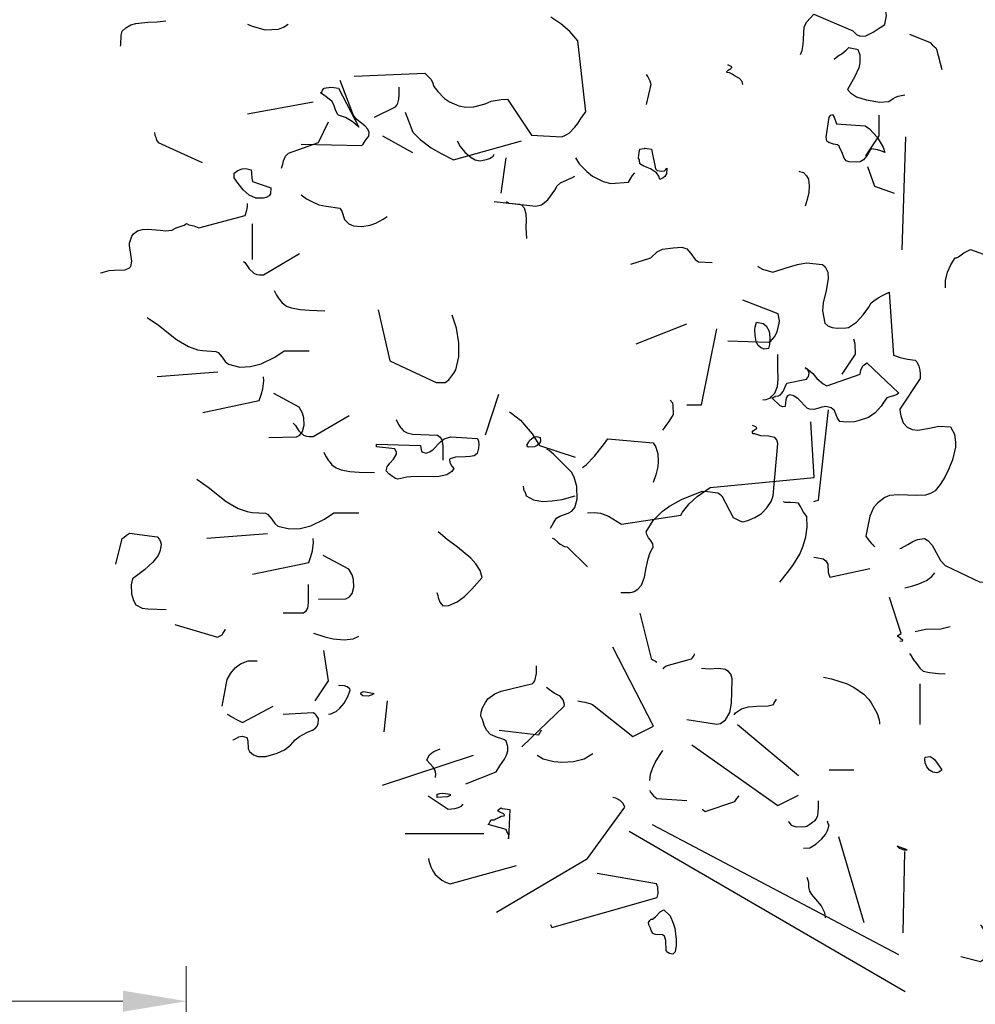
# Model space of a CAD drawing. Header units: metres. Extents: x 180716 to 180809, y 418548 to 418668.
# Tile 102 of 148: x 180736.3 to 180739.02, y 418657.85 to 418660.65. Entities that reach past the tile are written whole.
import ezdxf

# ---------------------------------------------------------------- set-up
doc = ezdxf.new("R2010")
doc.units = ezdxf.units.M
doc.layers.get('0').update_dxf_attribs({"color": 30, "lineweight": 0})
doc.layers.get('Defpoints').update_dxf_attribs({"lineweight": 0})
doc.layers.add('N-WE-GR-BOOM-SD', color=90, linetype='Continuous', lineweight=25)
doc.layers.add('N-WE-VH-M', color=7, linetype='Continuous', lineweight=18)
doc.styles.add('NLCS-ISO-M100-T18', font='NLCS-ISO.ttf', dxfattribs={"height": 0.18})
doc.dimstyles.new('NLCS-M100-T18-PIJL_L2_H1', dxfattribs={"dimscale": 0.1, "dimtxt": 2.5, "dimasz": 1.8, "dimexe": 2, "dimexo": 2, "dimgap": 0.7, "dimtad": 1, "dimzin": 0, "dimdsep": 46, "dimtxsty": 'NLCS-ISO-M100-T18', "dimcen": 0, "dimdle": 2, "dimclrd": 256, "dimclre": 256, "dimclrt": 1, "dimadec": 1, "dimazin": 0, "dimtfac": 1, "dimtdec": 3, "dimtofl": 0, "dimtmove": 0, "dimatfit": 3, "dimfxl": 2, "dimfxlon": 1, "dimtfillclr": 256, "dimtolj": 1, "dimtzin": 0, "dimlwd": -1, "dimlwe": -1, "dimarcsym": 0})

# ---------------------------------------------------------------- blocks, each defined once
blk = doc.blocks.new('SGR-BOOM_S02_G_ZIJ-D')
at = {"flags": 128}
for points in [[(-1.6218, 5.6821), (-1.4205, 5.691), (-1.4038, 5.6732), (-1.3994, 5.6654), (-1.3949, 5.6532), (-1.3838, 5.6387), (-1.3649, 5.6187), (-1.3505, 5.6087), (-1.3238, 5.5976), (-1.3038, 5.5942), (-1.2815, 5.5953), (-1.2493, 5.6031), (-1.2315, 5.6109), (-1.2037, 5.6154), (-1.1859, 5.6165), (-1.1169, 5.5142), (-1.0313, 5.5097), (-1.0202, 5.5142), (-1.0102, 5.5197), (-0.9935, 5.5375), (-0.9857, 5.5475), (-0.9746, 5.5642), (-0.9623, 5.5809), (-0.9857, 5.7822), (-1.0079, 5.8089), (-1.0335, 5.8311), (-1.0624, 5.85)], [(-0.3515, 5.7436), (-0.347, 5.7547), (-0.3437, 5.7725), (-0.3426, 5.787), (-0.3415, 5.8225), (-0.3337, 5.837), (-0.3137, 5.8581), (-0.2025, 5.8114), (-0.1925, 5.8003), (-0.1813, 5.7959), (-0.1658, 5.797), (-0.1446, 5.807), (-0.1246, 5.8203), (-0.1113, 5.8292), (-0.1068, 5.8548), (-0.1135, 5.8948), (-0.1291, 5.9471), (-0.1357, 5.9671), (-0.1402, 5.9882)], [(-2.2868, 5.7677), (-2.2857, 5.7711), (-2.2846, 5.7989), (-2.2824, 5.81), (-2.2713, 5.82), (-2.2579, 5.8278), (-2.2435, 5.8322), (-2.209, 5.8356), (-2.1823, 5.8367), (-2.1578, 5.84)], [(-1.9254, 5.83), (-1.9121, 5.8244), (-1.8754, 5.8144), (-1.8376, 5.8155), (-1.8231, 5.8211), (-1.8098, 5.83)], [(-0.0412, 5.8014), (0.0177, 5.7781), (0.0244, 5.7703), (0.0288, 5.7669), (0.0333, 5.7625), (0.0355, 5.7592), (0.0511, 5.7013)], [(0.0611, 5.0797), (0.0611, 5.1008), (0.0667, 5.1241), (0.0767, 5.1453), (0.0822, 5.1553), (0.0889, 5.1653), (0.0922, 5.1653), (0.0978, 5.1686), (0.1134, 5.1798), (0.1323, 5.1887), (0.1901, 5.1686)], [(-0.2558, 5.7302), (-0.2447, 5.7403), (-0.2325, 5.7469), (-0.2214, 5.7558), (-0.2136, 5.7636), (-0.2103, 5.7625), (-0.1913, 5.7592), (-0.188, 5.758), (-0.1825, 5.7425), (-0.1825, 5.7202), (-0.1858, 5.7058), (-0.198, 5.6791), (-0.218, 5.6446), (-0.2091, 5.6346), (-0.1925, 5.6235), (-0.1647, 5.6146), (-0.1257, 5.6079), (-0.1002, 5.6101), (-0.0879, 5.619), (-0.0813, 5.6224), (-0.0735, 5.6257), (-0.0546, 5.629)], [(-0.5161, 5.658), (-0.5172, 5.6669), (-0.525, 5.6757), (-0.5372, 5.6824), (-0.5461, 5.688), (-0.5539, 5.6913), (-0.5606, 5.6924), (-0.5617, 5.6947), (-0.5572, 5.6991), (-0.5494, 5.7036), (-0.5472, 5.7069), (-0.5472, 5.7091), (-0.5583, 5.7147)], [(-0.7908, 5.6869), (-0.7863, 5.6802), (-0.7808, 5.6691), (-0.7774, 5.658), (-0.7908, 5.6012)], [(-1.7728, 5.4889), (-1.6004, 5.4845), (-1.5959, 5.4889), (-1.5904, 5.4978), (-1.5848, 5.5056), (-1.5804, 5.5112), (-1.5792, 5.5223), (-1.5826, 5.5312), (-1.5915, 5.5412), (-1.6137, 5.5579), (-1.6237, 5.5701), (-1.6615, 5.6702)], [(-1.7086, 5.6476), (-1.7019, 5.6487), (-1.6941, 5.6498), (-1.6885, 5.651), (-1.6796, 5.6498), (-1.6663, 5.6476), (-1.6085, 5.5375), (-1.6185, 5.5453), (-1.6274, 5.5531), (-1.6463, 5.5642), (-1.6663, 5.5709), (-1.6696, 5.5742), (-1.6752, 5.5865), (-1.6796, 5.6009), (-1.6852, 5.6109), (-1.693, 5.6165), (-1.7019, 5.6231), (-1.7052, 5.6265), (-1.7175, 5.6343), (-1.7163, 5.6354), (-1.713, 5.6387), (-1.7119, 5.6421), (-1.7097, 5.6454), (-1.7086, 5.6465), (-1.7086, 5.6476), (-1.7086, 5.6476)], [(-1.564, 5.5653), (-1.5039, 5.5953), (-1.5006, 5.5998), (-1.4973, 5.6054), (-1.495, 5.6165), (-1.4939, 5.6287), (-1.4939, 5.651)], [(-1.9254, 5.5753), (-1.7386, 5.6087)], [(-1.4772, 5.5798), (-1.455, 5.5231), (-1.4339, 5.5019), (-1.4027, 5.4786), (-1.376, 5.463), (-1.3393, 5.4441), (-1.1458, 5.4986)], [(-1.8287, 5.4207), (-1.8253, 5.4319), (-1.8231, 5.4408), (-1.8175, 5.4541), (-1.8086, 5.463), (-1.723, 5.493), (-1.6952, 5.552)], [(-0.2784, 5.5086), (-0.2695, 5.5653), (-0.2651, 5.5709), (-0.2606, 5.5731), (-0.2562, 5.5653), (-0.2495, 5.5464), (-0.1672, 5.5409), (-0.155, 5.532), (-0.1338, 5.5086), (-0.116, 5.4797), (-0.1116, 5.4652), (-0.1227, 5.4697), (-0.1327, 5.473), (-0.1438, 5.4741), (-0.1494, 5.4752), (-0.1538, 5.4708), (-0.1605, 5.4597), (-0.1639, 5.4541), (-0.1727, 5.4441), (-0.1816, 5.4385), (-0.1928, 5.4374), (-0.2128, 5.4385), (-0.2217, 5.4408), (-0.2272, 5.4486), (-0.2317, 5.4619), (-0.2406, 5.4797), (-0.2417, 5.483), (-0.2461, 5.4864), (-0.2573, 5.4886), (-0.2706, 5.493), (-0.2762, 5.4975), (-0.2784, 5.5086), (-0.2784, 5.5086)], [(-0.1658, 5.4556), (-0.128, 5.5123), (-0.128, 5.5712)], [(-2.1901, 5.5219), (-2.189, 5.5142), (-2.1868, 5.5086), (-2.1856, 5.503), (-2.1812, 5.4964), (-2.1801, 5.493), (-2.0544, 5.4363)], [(-1.5414, 5.5123), (-1.4558, 5.4645)], [(-1.329, 5.4978), (-1.3201, 5.4822), (-1.3068, 5.4656), (-1.289, 5.4511), (-1.2779, 5.4444), (-1.2634, 5.4411), (-1.2545, 5.4433), (-1.2456, 5.4455), (-1.2367, 5.4478), (-1.2323, 5.4511), (-1.2267, 5.4544), (-1.2234, 5.46)], [(-0.0619, 5.1877), (-0.052, 5.5091)], [(-0.8133, 5.4497), (-0.8122, 5.4497), (-0.8111, 5.4652), (-0.8089, 5.4741), (-0.8033, 5.4752), (-0.7955, 5.4764), (-0.7944, 5.4775), (-0.7877, 5.4764), (-0.7755, 5.4741), (-0.7644, 5.4185), (-0.7599, 5.4141), (-0.7466, 5.4119), (-0.7388, 5.413), (-0.7344, 5.4163), (-0.7321, 5.4207), (-0.7332, 5.4041), (-0.7377, 5.3963), (-0.7421, 5.3929), (-0.7522, 5.3885), (-0.7544, 5.3974), (-0.761, 5.4074), (-0.7788, 5.4185), (-0.7977, 5.4263), (-0.8089, 5.433), (-0.81, 5.443), (-0.8111, 5.4463), (-0.8133, 5.4497), (-0.8133, 5.4497)], [(-1.2037, 5.3496), (-1.1892, 5.4497)], [(-0.9924, 5.4497), (-0.9812, 5.433), (-0.9601, 5.4107), (-0.9434, 5.3974), (-0.9134, 5.3829), (-0.8912, 5.3763), (-0.8411, 5.3807), (-0.8344, 5.3918), (-0.83, 5.3996), (-0.8233, 5.4074)], [(-1.9632, 5.3929), (-1.9632, 5.4063), (-1.9532, 5.4141), (-1.941, 5.4185), (-1.9299, 5.4196), (-1.9154, 5.4152), (-1.9143, 5.4074), (-1.9132, 5.3918), (-1.911, 5.3829), (-1.8587, 5.364), (-1.8598, 5.3473), (-1.8642, 5.3418), (-1.872, 5.3373), (-1.8765, 5.3362), (-1.8798, 5.3351), (-1.9021, 5.3351), (-1.921, 5.344), (-1.9376, 5.3585), (-1.9521, 5.3763), (-1.9632, 5.3929), (-1.9632, 5.3929)], [(-0.3559, 5.4122), (-0.3548, 5.4111), (-0.3459, 5.4088), (-0.3426, 5.4077), (-0.3348, 5.3988), (-0.3292, 5.3888), (-0.327, 5.3699), (-0.3281, 5.351), (-0.3326, 5.331), (-0.3381, 5.3121)], [(-0.1613, 5.4255), (-0.1413, 5.3688), (-0.0846, 5.3488)], [(-1.2234, 5.3254), (-1.1044, 5.3121), (-1.0888, 5.3165), (-1.071, 5.3299), (-1.051, 5.3577), (-1.0443, 5.3699), (-1.0343, 5.3788), (-1.0243, 5.3833), (-1.0176, 5.3866), (-1.0099, 5.3899), (-1.0021, 5.3933), (-0.9943, 5.3977)], [(-1.7728, 5.3443), (-1.7572, 5.3332), (-1.7405, 5.3243), (-1.7227, 5.3165), (-1.7016, 5.3121), (-1.6627, 5.3065), (-1.6571, 5.2976), (-1.6493, 5.2743), (-1.6371, 5.262), (-1.6237, 5.2565), (-1.6004, 5.2543), (-1.5759, 5.2587), (-1.5603, 5.2643), (-1.5392, 5.2754), (-1.5281, 5.2832)], [(-1.1881, 5.3251), (-1.1814, 5.3207), (-1.1514, 5.3184), (-1.1458, 5.3162), (-1.138, 5.3073), (-1.1336, 5.2906), (-1.1325, 5.2728), (-1.1336, 5.2528), (-1.1314, 5.2206)], [(-2.3436, 5.1227), (-2.3391, 5.1238), (-2.3191, 5.1294), (-2.3046, 5.1305), (-2.2735, 5.1316), (-2.2613, 5.1372), (-2.2579, 5.1405), (-2.2546, 5.1561), (-2.2613, 5.2006), (-2.2613, 5.2072), (-2.2546, 5.2272), (-2.2501, 5.2339), (-2.239, 5.2417), (-2.2246, 5.2461), (-2.209, 5.2473), (-2.1745, 5.2439), (-2.1578, 5.2417), (-2.1412, 5.2439), (-2.1289, 5.2506), (-2.1056, 5.2584), (-2.0989, 5.2628), (-2.0922, 5.2595), (-2.0778, 5.2562), (-2.0644, 5.2506), (-1.9321, 5.2862), (-1.9276, 5.3006), (-1.9254, 5.3118), (-1.9254, 5.3195)], [(-1.911, 5.1605), (-1.911, 5.2617)], [(-0.8341, 5.1475), (-0.7774, 5.1653), (-0.7596, 5.182), (-0.7441, 5.1898), (-0.714, 5.1942), (-0.6896, 5.1953), (-0.6751, 5.1909), (-0.664, 5.1775), (-0.6518, 5.1608), (-0.6417, 5.1542), (-0.6028, 5.152)], [(-1.9366, 5.155), (-1.9332, 5.1517), (-1.9299, 5.1483), (-1.9243, 5.1394), (-1.921, 5.1339), (-1.9077, 5.1217), (-1.8988, 5.1183), (-1.891, 5.1172), (-1.8799, 5.1172), (-1.7776, 5.1773)], [(-0.4727, 5.1419), (-0.4683, 5.1375), (-0.4594, 5.133), (-0.4304, 5.1241), (-0.3926, 5.1364), (-0.3604, 5.1464), (-0.3348, 5.1508), (-0.2892, 5.1464), (-0.2814, 5.1397), (-0.2736, 5.1241), (-0.2725, 5.1052), (-0.2781, 5.0719), (-0.287, 5.0374), (-0.2892, 5.0141), (-0.2825, 4.9796), (-0.2736, 4.9718), (-0.2614, 4.9673), (-0.247, 4.9651), (-0.2214, 4.9662), (-0.2147, 4.9673), (-0.1925, 4.9818), (-0.1736, 5.0029), (-0.1569, 5.0252), (-0.1502, 5.0374), (-0.1424, 5.043), (-0.1302, 5.0519), (-0.1202, 5.0574), (-0.099, 5.0674), (-0.0868, 4.8884), (-0.0679, 4.8817), (-0.0468, 4.8773), (-0.0256, 4.8739), (-0.0201, 4.8695), (-0.0145, 4.8572), (-0.0123, 4.8461), (-0.0112, 4.835), (-0.0112, 4.8217), (-0.069, 4.7349), (-0.0679, 4.7249), (-0.0657, 4.716), (-0.0635, 4.7071), (-0.059, 4.696), (-0.0479, 4.6838), (-0.0334, 4.6771), (-0.0179, 4.6749), (0.0155, 4.6804), (0.0422, 4.686), (0.0756, 4.6849), (0.0867, 4.6637), (0.09, 4.6404), (0.09, 4.627), (0.0811, 4.5903), (0.0711, 4.5648), (0.0589, 4.5414), (0.0455, 4.5203), (0.0322, 4.5025), (0.0188, 4.4947), (0.0044, 4.4903), (-0.0201, 4.4891), (-0.0468, 4.4903), (-0.0724, 4.4914), (-0.0979, 4.4891), (-0.1113, 4.4836), (-0.1313, 4.468), (-0.1424, 4.4558), (-0.148, 4.4458), (-0.1546, 4.4302), (-0.1658, 4.3735), (-0.1591, 4.3635), (-0.1558, 4.3601), (-0.1491, 4.3524), (-0.1458, 4.349), (-0.1413, 4.3435)], [(-1.8498, 5.0727), (-1.8432, 5.0594), (-1.8376, 5.0505), (-1.8343, 5.0471), (-1.8265, 5.0371), (-1.8143, 5.0282), (-1.7998, 5.0227), (-1.7753, 5.0182), (-1.7486, 5.016), (-1.7053, 5.0149)], [(-0.5583, 4.9295), (-0.4427, 4.9251), (-0.4382, 4.9262), (-0.426, 4.9407), (-0.4182, 4.9551), (-0.4127, 4.9796), (-0.4115, 4.9862), (-0.4149, 5.0063), (-0.5161, 5.0452)], [(-1.554, 5.0171), (-1.5206, 4.8725), (-1.3883, 4.8102), (-1.3627, 4.8102), (-1.3527, 4.818), (-1.3382, 4.8369), (-1.3327, 4.8469), (-1.3238, 4.8836), (-1.3238, 4.9236), (-1.3304, 4.9648), (-1.3427, 5.0026)], [(-2.2113, 4.996), (-2.179, 4.9737), (-2.1279, 4.9326), (-2.0934, 4.9126), (-2.0678, 4.9037), (-2.0534, 4.9015), (-2.0155, 4.8992), (-2.0089, 4.8959), (-1.9977, 4.8826), (-1.9889, 4.8703), (-1.98, 4.8625), (-1.9477, 4.8547), (-1.9166, 4.8559), (-1.8865, 4.8636), (-1.8476, 4.8826), (-1.8209, 4.9003), (-1.7498, 4.9003)], [(-0.8197, 4.9206), (-0.6751, 4.9774)], [(-0.6751, 4.7471), (-0.6329, 4.7471), (-0.5895, 4.9629)], [(-0.4808, 4.9448), (-0.4819, 4.9603), (-0.4808, 4.9681), (-0.4764, 4.9826), (-0.4574, 4.9781), (-0.4497, 4.9715), (-0.4408, 4.957), (-0.4385, 4.9392), (-0.4397, 4.9192), (-0.443, 4.907), (-0.4552, 4.9058), (-0.4652, 4.9103), (-0.473, 4.917), (-0.4775, 4.927), (-0.4808, 4.9448), (-0.4808, 4.9448)], [(-0.2325, 4.8339), (-0.1947, 4.8917), (-0.1958, 4.9195), (-0.198, 4.9284), (-0.2002, 4.934)], [(-0.4583, 4.7616), (-0.4494, 4.7627), (-0.4449, 4.7638), (-0.4371, 4.7672), (-0.4327, 4.7716), (-0.4249, 4.7805), (-0.4171, 4.7994), (-0.4149, 4.8205), (-0.416, 4.8517), (-0.416, 4.8906)], [(-0.4241, 4.7713), (-0.4141, 4.7724), (-0.4085, 4.7757), (-0.4007, 4.7846), (-0.3952, 4.798), (-0.3907, 4.8091), (-0.334, 4.8202), (-0.3284, 4.828), (-0.3273, 4.8369), (-0.3284, 4.8425), (-0.3329, 4.8491), (-0.3385, 4.8525), (-0.3284, 4.8469), (-0.3162, 4.8358), (-0.3051, 4.8224), (-0.2873, 4.8069), (-0.2762, 4.8013), (-0.1816, 4.8347), (-0.1794, 4.8458), (-0.1739, 4.858), (-0.1627, 4.8669), (-0.0715, 4.7802), (-0.0782, 4.7757), (-0.0871, 4.7724), (-0.0971, 4.7702), (-0.106, 4.7668), (-0.1105, 4.7602), (-0.1149, 4.7535), (-0.1216, 4.7435), (-0.1305, 4.7335), (-0.1394, 4.7246), (-0.1583, 4.7112), (-0.185, 4.7023), (-0.1983, 4.699), (-0.2206, 4.6979), (-0.2395, 4.7001), (-0.2461, 4.709), (-0.2517, 4.7235), (-0.255, 4.7312), (-0.2639, 4.739), (-0.2795, 4.7424), (-0.284, 4.7413), (-0.2906, 4.7401), (-0.2995, 4.7379), (-0.314, 4.7335), (-0.3262, 4.7346), (-0.3329, 4.7379), (-0.3585, 4.7646), (-0.3707, 4.7724), (-0.3818, 4.7757), (-0.3885, 4.7724), (-0.3918, 4.7679), (-0.3929, 4.7613), (-0.3941, 4.7535), (-0.3952, 4.7424), (-0.4018, 4.7413), (-0.4096, 4.7446), (-0.433, 4.7668), (-0.4285, 4.7679), (-0.4274, 4.7691), (-0.4241, 4.7702), (-0.4241, 4.7713), (-0.4241, 4.7713)], [(-2.1824, 4.8281), (-2.01, 4.8414)], [(-2.0522, 4.7257), (-1.8921, 4.7591), (-1.8865, 4.7758), (-1.8821, 4.7925), (-1.8788, 4.8158), (-1.8799, 4.8269)], [(-1.8643, 4.6546), (-1.7864, 4.6557), (-1.7764, 4.6612), (-1.7687, 4.6713), (-1.7642, 4.689), (-1.7653, 4.7102), (-1.7687, 4.7235), (-1.7787, 4.7402), (-1.851, 4.7791)], [(-1.2478, 4.6615), (-1.21, 4.7772)], [(-0.7429, 4.6749), (-0.7374, 4.6826), (-0.7341, 4.6882), (-0.7252, 4.6993), (-0.7129, 4.7193), (-0.714, 4.746), (-0.7151, 4.7516), (-0.7229, 4.7605)], [(-1.7953, 4.6945), (-1.792, 4.6912), (-1.7886, 4.6879), (-1.7831, 4.679), (-1.7797, 4.6734), (-1.7664, 4.6612), (-1.7575, 4.6578), (-1.7497, 4.6567), (-1.7386, 4.6567), (-1.6363, 4.7168)], [(-1.18, 4.7271), (-1.1733, 4.7227), (-1.1489, 4.7038), (-1.1155, 4.6649), (-1.0944, 4.6315), (-0.9932, 4.5981)], [(-0.3137, 4.4725), (-0.3081, 4.4736), (-0.3037, 4.4747), (-0.3003, 4.4758), (-0.2714, 4.7327)], [(-1.5025, 4.7049), (-1.4958, 4.6915), (-1.4903, 4.6826), (-1.4869, 4.6793), (-1.4803, 4.6726), (-1.4714, 4.6671), (-1.4558, 4.6637), (-1.3846, 4.6604), (-1.3768, 4.6548), (-1.3724, 4.6471), (-1.3691, 4.6315), (-1.3691, 4.5892)], [(-0.9579, 4.4399), (-0.9379, 4.441), (-0.9212, 4.4388), (-0.8978, 4.4299), (-0.8611, 4.4076), (-0.6921, 4.4332), (-0.6877, 4.4421), (-0.6687, 4.4655), (-0.6454, 4.4866), (-0.6087, 4.5122), (-0.3129, 4.54), (-0.3218, 4.699)], [(-0.8631, 4.2133), (-0.8364, 4.2133), (-0.8308, 4.2145), (-0.8252, 4.2156), (-0.8141, 4.2222), (-0.8041, 4.2345), (-0.7952, 4.2567), (-0.7908, 4.2834), (-0.7852, 4.309), (-0.7796, 4.3268), (-0.7708, 4.3423), (-0.7719, 4.3512), (-0.7785, 4.3624), (-0.7841, 4.369), (-0.7885, 4.3779), (-0.7908, 4.3857), (-0.7708, 4.418), (-0.7441, 4.4447), (-0.724, 4.4591), (-0.6907, 4.478), (-0.6317, 4.5014), (-0.6162, 4.5003), (-0.5873, 4.4969), (-0.5817, 4.4936), (-0.575, 4.488), (-0.5428, 4.4269), (-0.5372, 4.4235), (-0.5239, 4.4169), (-0.5161, 4.4146), (-0.5016, 4.418), (-0.4816, 4.4269), (-0.4627, 4.438), (-0.4471, 4.4536), (-0.4349, 4.4725), (-0.4293, 4.488), (-0.416, 4.6371), (-0.4193, 4.6471), (-0.4249, 4.6537), (-0.4427, 4.6582), (-0.4649, 4.6593), (-0.4816, 4.6649), (-0.4861, 4.6649), (-0.4894, 4.6693), (-0.4849, 4.6738), (-0.4772, 4.6793), (-0.476, 4.6815), (-0.4783, 4.6849), (-0.4883, 4.6882)], [(-1.5584, 4.6356), (-1.4328, 4.6312), (-1.4316, 4.6189), (-1.4294, 4.6134), (-1.4172, 4.61), (-1.4072, 4.6134), (-1.3983, 4.6189), (-1.376, 4.6423), (-1.366, 4.6501), (-1.3471, 4.6556), (-1.2704, 4.6512), (-1.2682, 4.6434), (-1.2671, 4.6356), (-1.2682, 4.6234), (-1.2715, 4.6089), (-1.2804, 4.6022), (-1.2915, 4.6), (-1.3049, 4.5989), (-1.3338, 4.5978), (-1.3482, 4.5933), (-1.3505, 4.5911), (-1.3493, 4.5833), (-1.3438, 4.5722), (-1.3382, 4.5655), (-1.3438, 4.5578), (-1.3582, 4.5478), (-1.3849, 4.5422), (-1.4272, 4.5433), (-1.4606, 4.5422), (-1.4717, 4.5411), (-1.4973, 4.5355), (-1.5039, 4.5377), (-1.5128, 4.5433), (-1.5228, 4.5511), (-1.5306, 4.5589), (-1.5284, 4.5711), (-1.5206, 4.5811), (-1.5095, 4.5922), (-1.5017, 4.6067), (-1.5017, 4.6111), (-1.5062, 4.6223), (-1.5584, 4.6278), (-1.5584, 4.6356), (-1.5584, 4.6356)], [(-1.1258, 4.6401), (-1.1225, 4.6456), (-1.1158, 4.6512), (-1.1114, 4.6545), (-1.1025, 4.6567), (-1.0925, 4.6545), (-1.0913, 4.6445), (-1.0936, 4.6378), (-1.1014, 4.6312), (-1.1091, 4.6278), (-1.1247, 4.6267), (-1.128, 4.6278), (-1.1303, 4.6323), (-1.1258, 4.6401), (-1.1258, 4.6401)], [(-0.9723, 4.5689), (-0.9612, 4.5767), (-0.9379, 4.6011), (-0.9123, 4.6334), (-0.9001, 4.6501), (-0.7711, 4.6389), (-0.7633, 4.6267), (-0.7577, 4.6078), (-0.7566, 4.5856), (-0.7577, 4.5711), (-0.7633, 4.5478), (-0.7711, 4.5266)], [(-1.7086, 4.6123), (-1.7063, 4.6078), (-1.7019, 4.5989), (-1.6963, 4.59), (-1.693, 4.5867), (-1.6852, 4.5767), (-1.673, 4.5678), (-1.6585, 4.5622), (-1.634, 4.5578), (-1.6074, 4.5555), (-1.564, 4.5544)], [(-1.0635, 4.3965), (-1.0591, 4.4032), (-1.0558, 4.4099), (-1.0502, 4.4187), (-1.0457, 4.4243), (-1.0368, 4.4299), (-1.0124, 4.4388), (-1.0024, 4.4443), (-0.9935, 4.4554), (-0.9868, 4.4788), (-0.9879, 4.5144), (-0.9957, 4.5411), (-1.0035, 4.5555), (-1.0368, 4.5889), (-1.0546, 4.6067), (-1.0669, 4.6167), (-1.0735, 4.6212)], [(-2.07, 4.5355), (-2.0377, 4.5133), (-1.9866, 4.4721), (-1.9521, 4.4521), (-1.9265, 4.4432), (-1.9121, 4.441), (-1.8743, 4.4388), (-1.8676, 4.4354), (-1.8565, 4.4221), (-1.8476, 4.4099), (-1.8387, 4.4021), (-1.8064, 4.3943), (-1.7753, 4.3954), (-1.7453, 4.4032), (-1.7063, 4.4221), (-1.6796, 4.4399), (-1.6085, 4.4399)], [(-1.1411, 4.5158), (-1.14, 4.508), (-1.1389, 4.5036), (-1.1366, 4.5003), (-1.1344, 4.4947), (-1.1322, 4.488), (-1.1111, 4.4769), (-1.0855, 4.4725), (-1.0588, 4.4736), (-1.0299, 4.478), (-0.9932, 4.488)], [(-0.4104, 4.2423), (-0.3882, 4.2701), (-0.3737, 4.2901), (-0.3537, 4.3223), (-0.3437, 4.3457), (-0.3359, 4.3713), (-0.3326, 4.3991), (-0.3337, 4.4291), (-0.3426, 4.4413), (-0.3493, 4.4536), (-0.3515, 4.458), (-0.3571, 4.4669), (-0.3659, 4.468), (-0.3793, 4.4691), (-0.3949, 4.4691), (-0.4004, 4.4713)], [(-2.3002, 4.2942), (-2.2824, 4.3665), (-2.2779, 4.3698), (-2.2702, 4.3765), (-2.2613, 4.382), (-2.1823, 4.372), (-2.1756, 4.3643), (-2.1734, 4.3576), (-2.1712, 4.3509), (-2.1745, 4.3331), (-2.1801, 4.3187), (-2.1945, 4.2998), (-2.219, 4.2775), (-2.2524, 4.2519), (-2.2568, 4.2353), (-2.2557, 4.2097), (-2.2501, 4.1908), (-2.2435, 4.1785), (-2.2257, 4.1685), (-2.209, 4.1663), (-2.1567, 4.1652)], [(-2.0411, 4.3676), (-1.8687, 4.3809)], [(-1.3869, 4.2133), (-1.3835, 4.2044), (-1.3824, 4.1989), (-1.378, 4.1855), (-1.3691, 4.1755), (-1.3524, 4.1766), (-1.329, 4.1867), (-1.3079, 4.2022), (-1.2868, 4.2222), (-1.2578, 4.2556), (-1.2634, 4.2756), (-1.2756, 4.2945), (-1.2901, 4.3112), (-1.3279, 4.3423), (-1.3568, 4.3635), (-1.3824, 4.3857)], [(-1.911, 4.2653), (-1.7508, 4.2986), (-1.7453, 4.3153), (-1.7408, 4.332), (-1.7375, 4.3554), (-1.7386, 4.3665)], [(-1.058, 4.3676), (-1.0524, 4.3654), (-1.0424, 4.3565), (-1.0357, 4.3509), (-1.0235, 4.3442), (-1.0157, 4.3431), (-0.9579, 4.2864)], [(-0.069, 4.3379), (-0.0646, 4.339), (-0.0457, 4.3501), (-0.0323, 4.3579), (-0.019, 4.3635), (0.001, 4.3668), (0.0111, 4.3613), (0.0233, 4.3479), (0.0344, 4.3268), (0.0466, 4.3045), (0.06, 4.2901), (0.1601, 4.2423), (0.3202, 4.2523)], [(-1.723, 4.1941), (-1.6452, 4.1952), (-1.6352, 4.2008), (-1.6274, 4.2108), (-1.6229, 4.2286), (-1.624, 4.2497), (-1.6274, 4.2631), (-1.6374, 4.2797), (-1.7097, 4.3187)], [(-0.3137, 4.3134), (-0.307, 4.3123), (-0.287, 4.309), (-0.2792, 4.3034), (-0.2736, 4.2934), (-0.2725, 4.2701), (-0.2681, 4.2567), (-0.1546, 4.2812)], [(-0.0546, 4.2267), (-0.0323, 4.2322), (-0.0145, 4.2378), (0.0066, 4.2478), (0.0222, 4.2589), (0.0311, 4.2689)], [(-1.8242, 4.1552), (-1.7664, 4.1552), (-1.7586, 4.1607), (-1.7542, 4.1685), (-1.7519, 4.1841), (-1.7519, 4.2364)], [(-0.069, 4.0743), (-0.0612, 4.0754), (-0.0601, 4.0766), (-0.0679, 4.0832), (-0.0724, 4.0866), (-0.0746, 4.0877), (-0.0746, 4.091), (-0.0646, 4.0966), (-0.0979, 4.1989)], [(-0.8086, 4.1544), (-0.7763, 4.0254), (-0.7719, 4.0221), (-0.7641, 4.0176), (-0.7607, 4.0154)], [(-2.1323, 4.1218), (-2.011, 4.0862), (-1.9977, 4.0929), (-1.9955, 4.0962), (-1.9921, 4.1018), (-1.9888, 4.1062), (-1.9888, 4.1085)], [(-1.7375, 4.0974), (-1.7052, 4.0873), (-1.6819, 4.0818), (-1.6507, 4.0784), (-1.6251, 4.0818), (-1.6085, 4.0885)], [(-0.0256, 4.1021), (0.0044, 4.1088), (0.0478, 4.1099), (0.0744, 4.1166)], [(-1.733, 3.905), (-1.6952, 3.9617), (-1.7086, 4.0484)], [(-0.9857, 3.905), (-0.9812, 3.9038), (-0.9657, 3.9016), (-0.9512, 3.8972), (-0.9434, 3.895), (-0.8289, 3.8038), (-0.7699, 3.8327), (-0.8856, 4.0573)], [(-0.7429, 3.9965), (-0.7418, 3.9965), (-0.7385, 4.0009), (-0.7341, 4.0043), (-0.6618, 4.0243), (-0.6595, 4.0265), (-0.6573, 4.0298), (-0.654, 4.0343), (-0.6529, 4.0376), (-0.6529, 4.0387)], [(-0.0412, 4.0399), (-0.0368, 4.0332), (-0.0301, 4.0221), (-0.0212, 4.0109), (-0.0123, 3.9976), (-0.0023, 3.9898), (0.0155, 3.9854), (0.0411, 3.9831), (0.06, 3.982)], [(-1.9977, 3.8894), (-1.9832, 3.9661), (-1.9732, 3.9839), (-1.961, 3.9984), (-1.9454, 4.0106), (-1.9232, 4.0184), (-1.8976, 4.0184)], [(-1.3038, 3.6692), (-1.2181, 3.7026), (-1.207, 3.7204), (-1.1937, 3.7393), (-1.1881, 3.7504), (-1.1848, 3.7626), (-1.1848, 3.7748), (-1.1892, 3.7904), (-1.1937, 3.7937), (-1.2048, 3.7982), (-1.2137, 3.8004), (-1.2337, 3.8093), (-1.2448, 3.8216), (-1.2515, 3.836), (-1.257, 3.8516), (-1.2615, 3.8616), (-1.2604, 3.8727), (-1.257, 3.8849), (-1.2481, 3.9005), (-1.2415, 3.9105), (-1.2215, 3.925), (-1.2037, 3.9328), (-1.1136, 3.9539), (-1.108, 3.9617), (-1.1025, 3.9828), (-1.1025, 4.005)], [(-0.6751, 3.8519), (-0.5895, 3.8386), (-0.5795, 3.8408), (-0.565, 3.8508), (-0.5528, 3.8719), (-0.5483, 3.8986), (-0.5472, 3.9286), (-0.5461, 3.9676), (-0.5494, 3.9809), (-0.5561, 3.9887), (-0.5661, 3.9943), (-0.5839, 3.9965), (-0.6117, 3.9954), (-0.6329, 3.9965)], [(-0.2859, 3.972), (-0.2636, 3.9676), (-0.2192, 3.9531), (-0.1991, 3.9431), (-0.1713, 3.9242), (-0.1569, 3.9086), (-0.1502, 3.8997), (-0.1335, 3.8686), (-0.128, 3.8508), (-0.1268, 3.843), (-0.1268, 3.8386)], [(-0.0112, 3.8375), (-0.0112, 3.9531)], [(-1.6952, 3.8671), (-1.6885, 3.8683), (-1.6852, 3.8694), (-1.6819, 3.8705), (-1.6808, 3.8716), (-1.673, 3.8749), (-1.663, 3.8838), (-1.6507, 3.8983), (-1.6396, 3.9172), (-1.6329, 3.935), (-1.634, 3.9394), (-1.6418, 3.945), (-1.6496, 3.9472), (-1.6663, 3.9483)], [(-1.6018, 3.9283), (-1.594, 3.9316), (-1.5651, 3.9261), (-1.5707, 3.9216), (-1.5818, 3.9183), (-1.5973, 3.9194), (-1.6029, 3.9239), (-1.6018, 3.9283), (-1.6018, 3.9283)], [(-1.1447, 3.7737), (-1.0246, 3.8894), (-1.0235, 3.895), (-1.0268, 3.9083), (-1.0357, 3.9183), (-1.0524, 3.9272), (-1.0658, 3.9361), (-1.0747, 3.9428)], [(-1.5362, 3.8171), (-1.5273, 3.905)], [(-0.5405, 3.8653), (-0.5361, 3.8708), (-0.5194, 3.8819), (-0.4994, 3.8875), (-0.476, 3.8897), (-0.4438, 3.8908), (-0.4282, 3.8942), (-0.4271, 3.8975), (-0.4249, 3.902), (-0.4204, 3.9075), (-0.4204, 3.9097)], [(-1.9832, 3.8671), (-1.9777, 3.8638), (-1.9721, 3.8605), (-1.9588, 3.8527), (-1.9477, 3.8471), (-1.9399, 3.8438), (-1.852, 3.8894)], [(-1.9677, 3.7937), (-1.9632, 3.7949), (-1.9499, 3.8026), (-1.941, 3.8049), (-1.9276, 3.8004), (-1.9243, 3.7915), (-1.9232, 3.7682), (-1.9199, 3.7604), (-1.9087, 3.7515), (-1.8965, 3.747), (-1.8731, 3.747), (-1.8409, 3.7559), (-1.8198, 3.7659), (-1.8031, 3.7793), (-1.7897, 3.7937), (-1.7775, 3.8038), (-1.7564, 3.8149), (-1.7386, 3.8227), (-1.7341, 3.826), (-1.7319, 3.8271), (-1.7275, 3.8327), (-1.7241, 3.8405), (-1.723, 3.8527), (-1.7241, 3.856), (-1.7297, 3.8638), (-1.7341, 3.8683), (-1.7386, 3.8705), (-1.8242, 3.866)], [(-1.2089, 3.8219), (-1.0966, 3.8085), (-1.0955, 3.8097), (-1.0933, 3.813), (-1.0921, 3.8163), (-1.0899, 3.8197), (-1.0888, 3.8208), (-1.0888, 3.8219)], [(-0.5305, 3.8375), (-0.3571, 3.6929)], [(-1.3905, 3.687), (-1.3894, 3.697), (-1.3916, 3.707), (-1.3972, 3.7159), (-1.4061, 3.727), (-1.415, 3.7359), (-1.4116, 3.7448), (-1.4072, 3.7515), (-1.4005, 3.7571), (-1.3949, 3.7604), (-1.3772, 3.7682)], [(-1.1014, 3.7504), (-1.0836, 3.7404), (-1.0535, 3.7326), (-1.0313, 3.7304), (-0.9979, 3.7326), (-0.9668, 3.7404), (-0.9423, 3.7548)], [(-0.7808, 3.6784), (-0.7785, 3.6962), (-0.773, 3.7129), (-0.7652, 3.7296), (-0.753, 3.7496), (-0.7429, 3.7641)], [(-0.6607, 3.7796), (-0.416, 3.6072), (-0.3571, 3.6362)], [(-1.5414, 3.6651), (-1.2823, 3.7507)], [(0.0177, 3.7462), (0.0255, 3.7418), (0.0311, 3.7373), (0.0377, 3.7273), (0.0511, 3.7084), (0.0444, 3.7028), (0.0366, 3.7006), (0.0255, 3.7017), (0.0155, 3.7073), (0.0077, 3.7173), (0.0033, 3.7284), (0.0022, 3.7395), (0.0033, 3.7451), (0.0177, 3.7462), (0.0177, 3.7462)], [(-0.2703, 3.7084), (-0.2002, 3.7084)], [(-1.386, 3.6392), (-1.3838, 3.6392), (-1.3783, 3.6414), (-1.3694, 3.6425), (-1.3616, 3.6414), (-1.3482, 3.6392), (-1.3482, 3.6358), (-1.356, 3.6314), (-1.386, 3.6303), (-1.386, 3.6392), (-1.386, 3.6392)], [(-0.7808, 3.6495), (-0.7796, 3.6462), (-0.7696, 3.6351), (-0.7607, 3.6273), (-0.6751, 3.6217)], [(-1.4113, 3.6351), (-1.3546, 3.5972), (-1.3357, 3.5984), (-1.3246, 3.6017), (-1.3168, 3.605), (-1.3112, 3.6106)], [(-1.217, 3.3033), (-0.9579, 3.4568), (-0.8511, 3.6025), (-0.8567, 3.6125), (-0.8645, 3.6214), (-0.8767, 3.628), (-0.8856, 3.6303)], [(-0.6317, 3.5972), (-0.6273, 3.5939), (-0.6228, 3.5906), (-0.5383, 3.6184), (-0.5328, 3.6273), (-0.5261, 3.6351)], [(-0.386, 3.5628), (-0.3849, 3.5594), (-0.3782, 3.5516), (-0.3637, 3.5461), (-0.3381, 3.5472), (-0.3337, 3.5483), (-0.3248, 3.5539), (-0.317, 3.5594), (-0.3103, 3.5639), (-0.307, 3.5683), (-0.3026, 3.5783), (-0.3014, 3.5895), (-0.3003, 3.6017), (-0.3003, 3.6206)], [(-1.2315, 3.5669), (-1.2237, 3.5669), (-1.2203, 3.568), (-1.2137, 3.5713), (-1.2081, 3.5736), (-1.2037, 3.5769), (-1.1948, 3.578), (-1.1937, 3.5802), (-1.197, 3.5836), (-1.2092, 3.5891), (-1.2126, 3.5925), (-1.2114, 3.5958), (-1.2037, 3.6002), (-1.2003, 3.5991), (-1.1792, 3.5958), (-1.1825, 3.5124), (-1.1814, 3.5202), (-1.1825, 3.5257), (-1.187, 3.5335), (-1.1892, 3.5391), (-1.2404, 3.5535), (-1.2381, 3.5558), (-1.2348, 3.5613), (-1.2326, 3.5647), (-1.2315, 3.5658), (-1.2315, 3.5669), (-1.2315, 3.5669)], [(-0.3426, 3.486), (-0.3248, 3.4871), (-0.3081, 3.4972), (-0.2914, 3.5116), (-0.2803, 3.525), (-0.2748, 3.5361), (-0.2703, 3.5516), (-0.2725, 3.555), (-0.2736, 3.5594), (-0.2748, 3.5628)], [(-0.0532, 3.0775), (-0.8389, 3.5335)], [(-0.0718, 3.1825), (-0.7726, 3.5523)], [(-1.4772, 3.528), (-1.2526, 3.528)], [(-0.2436, 3.5194), (-0.1713, 3.2747)], [(-0.076, 3.4913), (-0.0704, 3.4857), (-0.0638, 3.4835), (-0.0571, 3.4813), (-0.0482, 3.4813), (-0.076, 3.4913)], [(-0.059, 3.2447), (-0.0546, 3.476)], [(-1.4105, 3.4568), (-1.4094, 3.4501), (-1.4038, 3.4323), (-1.3983, 3.4212), (-1.3916, 3.4112), (-1.3727, 3.3945), (-1.3616, 3.3889), (-1.3482, 3.3845), (-1.1603, 3.4368)], [(-1.0635, 3.2688), (-1.0624, 3.2655), (-1.0591, 3.2599), (-0.7599, 3.3456), (-0.7566, 3.3567), (-0.7577, 3.3745), (-0.761, 3.3845), (-0.9301, 3.4134)], [(-0.3337, 3.4037), (-0.3304, 3.3948), (-0.3292, 3.3882), (-0.3292, 3.3759), (-0.3259, 3.3637), (-0.3204, 3.3537), (-0.3092, 3.3403), (-0.2925, 3.3214), (-0.2837, 3.3025), (-0.2814, 3.2881)], [(-0.7763, 3.2836), (-0.773, 3.2836), (-0.7641, 3.2902), (-0.7507, 3.3047), (-0.7407, 3.3103), (-0.7229, 3.2936), (-0.714, 3.2725), (-0.7096, 3.258), (-0.7051, 3.2257), (-0.7051, 3.2091), (-0.7085, 3.1913), (-0.7151, 3.1846), (-0.724, 3.1857), (-0.7296, 3.189), (-0.7341, 3.1946), (-0.7352, 3.2235), (-0.7385, 3.2358), (-0.7441, 3.2391), (-0.7641, 3.2402), (-0.7719, 3.2435), (-0.7763, 3.2513), (-0.7785, 3.258), (-0.783, 3.268), (-0.7841, 3.2747), (-0.7808, 3.2802), (-0.7763, 3.2836), (-0.7763, 3.2836)], [(0.1045, 3.178), (0.1612, 3.1635), (0.169, 3.1691), (0.1745, 3.1824), (0.1756, 3.198), (0.1768, 3.2436), (0.1712, 3.2525), (0.1645, 3.2636), (0.1612, 3.2681)]]:
    blk.add_lwpolyline(points, dxfattribs=at)
blk = doc.blocks.new('*D10')
at = {"layer": 'Defpoints', "color": 0, "transparency": 16777216}
for p in [(180736.7754, 418657.8612), (180736.7754, 418654.8743), (180729.2754, 418654.7768)]:
    blk.add_point(p, dxfattribs=at)
at = {"layer": 'N-WE-VH-M', "transparency": 16777216}
for p, q in [((180729.2754, 418657.7612), (180729.2754, 418657.9612)), ((180736.7754, 418657.7612), (180736.7754, 418657.9612)), ((180729.4554, 418657.8612), (180736.5954, 418657.8612))]:
    blk.add_line(p, q, dxfattribs=at)
for points in [[(180729.4554, 418657.8912), (180729.4554, 418657.8312), (180729.2754, 418657.8612)], [(180736.5954, 418657.8912), (180736.5954, 418657.8312), (180736.7754, 418657.8612)]]:
    blk.add_solid(points, dxfattribs=at)
at = {"layer": 'N-WE-VH-M', "color": 1, "transparency": 16777216, "insert": (180733.0254, 418658.0212), "char_height": 0.18, "attachment_point": 5, "style": 'NLCS-ISO-M100-T18'}
blk.add_mtext('\\A1;7.50', dxfattribs=at)

msp = doc.modelspace()

# ---------------------------------------------------------------- block references
at = {"layer": 'N-WE-GR-BOOM-SD'}
msp.add_blockref('SGR-BOOM_S02_G_ZIJ-D', (180738.8754, 418654.8108), dxfattribs=at)

# ---------------------------------------------------------------- dimensions: what is measured, and where the dimension line sits
at = {"layer": 'N-WE-VH-M'}
dim = msp.add_linear_dim(base=(180736.7754, 418657.8612), p1=(180729.2754, 418654.7768), p2=(180736.7754, 418654.8743), dimstyle='NLCS-M100-T18-PIJL_L2_H1', override={"dimexe": 1, "dimexo": 1, "dimdle": 1, "dimtofl": 1, "dimfxl": 1}, dxfattribs=at)
dim.commit()
dim.dimension.update_dxf_attribs({"geometry": '*D10', "text_midpoint": (180733.0254, 418657.8612), "dimtype": 160})

doc.saveas('drawing.dxf')
